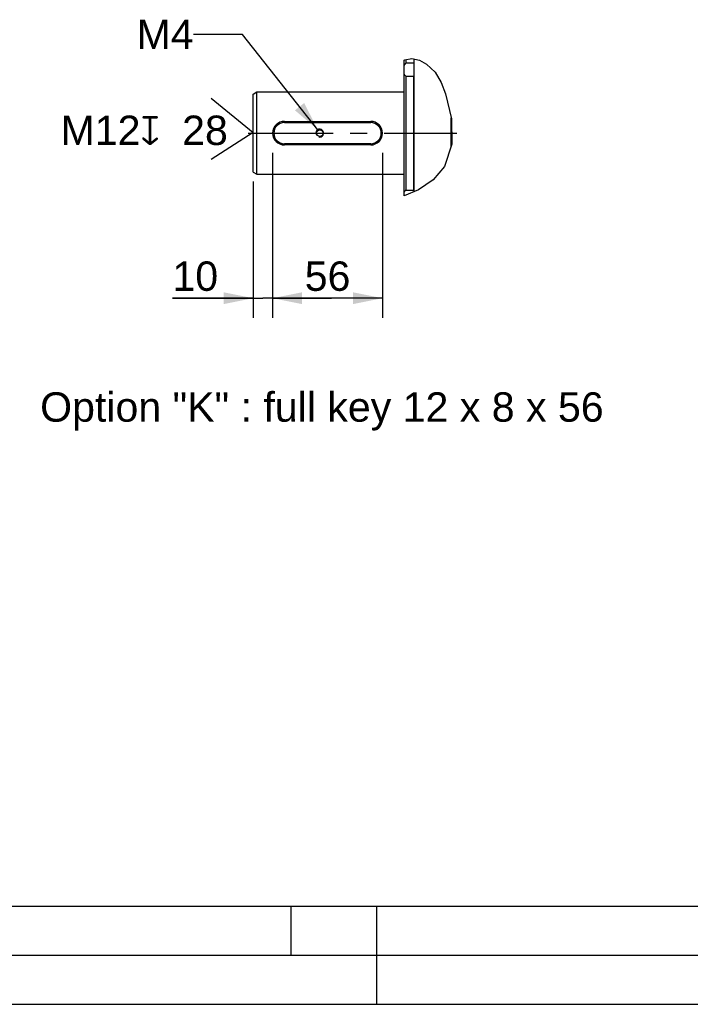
# Model space of a CAD drawing. Header units: millimetres. Extents: x 0 to 420, y 0 to 297.
# Tile 2 of 72: x 94 to 162, y 0 to 100. Entities that reach past the tile are written whole.
import ezdxf

# ---------------------------------------------------------------- set-up
doc = ezdxf.new("R2010")
doc.units = ezdxf.units.MM
doc.header["$LTSCALE"] = 23.1
doc.linetypes.add('CENTER', pattern=[0.6, 0.375, -0.075, 0.075, -0.075])
doc.layers.get('0').update_dxf_attribs({"linetype": 'CONTINUOUS'})
for name, color, linetype in [('AXIS', 7, 'CONTINUOUS'), ('COMPONENTS', 7, 'CONTINUOUS'), ('DETAIL', 7, 'CONTINUOUS'), ('DIMENSION', 7, 'CONTINUOUS')]:
    doc.layers.add(name, color=color, linetype=linetype)
doc.styles.get("Standard").update_dxf_attribs({"font": 'arial.ttf'})
doc.styles.add('TEXTSTYLE_4', font='gdt')
doc.dimstyles.new('DIMSTYLE_10', dxfattribs={"dimtxt": 3, "dimasz": 3, "dimexe": 0.18, "dimexo": 0.0625, "dimgap": 0.09, "dimtad": 1, "dimdec": 3, "dimlfac": 5, "dimdsep": 46, "dimtxsty": 'STANDARD', "dimblk": '_FILLED', "dimblk1": '_FILLED', "dimblk2": '_FILLED', "dimcen": 0.09, "dimadec": 0, "dimazin": 0, "dimtp": 0.2, "dimtm": 0.2, "dimtfac": 1, "dimtdec": 3, "dimtofl": 0, "dimtmove": 0, "dimatfit": 3, "dimldrblk": '_FILLED', "dimfxl": 1, "dimtolj": 1, "dimarcsym": 0})
doc.dimstyles.new('DIMSTYLE_2', dxfattribs={"dimtxt": 3, "dimasz": 3, "dimexe": 0.18, "dimexo": 0.0625, "dimgap": 0.09, "dimtad": 1, "dimlfac": 5, "dimdsep": 46, "dimtxsty": 'STANDARD', "dimblk": '_FILLED', "dimblk1": '_FILLED', "dimblk2": '_FILLED', "dimcen": 0.09, "dimadec": 0, "dimazin": 0, "dimtp": 0.3, "dimtm": 0.3, "dimtfac": 1, "dimtofl": 0, "dimtmove": 0, "dimatfit": 3, "dimldrblk": '_FILLED', "dimfxl": 1, "dimtolj": 1, "dimarcsym": 0})
doc.dimstyles.get("Standard").update_dxf_attribs({"dimtxt": 3, "dimasz": 3, "dimexe": 0.18, "dimexo": 0.0625, "dimgap": 0.09, "dimtad": 1, "dimdec": 3, "dimdsep": 46, "dimtxsty": 'STANDARD', "dimblk": '_FILLED', "dimblk1": '_FILLED', "dimblk2": '_FILLED', "dimcen": 0.09, "dimadec": 0, "dimazin": 0, "dimtol": 1, "dimtp": 0.001, "dimtm": 0.001, "dimtfac": 1, "dimtdec": 3, "dimtofl": 0, "dimtmove": 0, "dimatfit": 3, "dimldrblk": '_FILLED', "dimfxl": 1, "dimtolj": 1, "dimarcsym": 0})

# ---------------------------------------------------------------- blocks, each defined once
blk = doc.blocks.new('_FILLED')
at = {"color": 0, "linetype": 'BYBLOCK'}
blk.add_solid([(0, 0), (-1, 0.2), (-1, -0.2)], dxfattribs=at)
blk = doc.blocks.new('*D13')
at = {"layer": 'DIMENSION', "color": 2, "linetype": 'CONTINUOUS'}
for p, q in [((119.37, 86.88), (119.37, 70.04)), ((130.57, 86.88), (130.57, 70.04)), ((119.37, 72.04), (124.97, 72.04)), ((130.57, 72.04), (124.97, 72.04))]:
    blk.add_line(p, q, dxfattribs=at)
at = {"layer": 'DIMENSION', "color": 2, "linetype": 'CONTINUOUS', "xscale": 3, "yscale": 3, "zscale": 3, "rotation": 180}
blk.add_blockref('_FILLED', (119.37, 72.04), dxfattribs=at)
at = {"layer": 'DIMENSION', "color": 2, "linetype": 'CONTINUOUS', "xscale": 3, "yscale": 3, "zscale": 3}
blk.add_blockref('_FILLED', (130.57, 72.04), dxfattribs=at)
at = {"layer": 'DIMENSION', "color": 2, "linetype": 'CONTINUOUS', "insert": (124.97, 75.79), "char_height": 3, "width": 4.6617, "attachment_point": 2, "line_spacing_factor": 0.9}
blk.add_mtext('56', dxfattribs=at)
blk = doc.blocks.new('*D16')
at = {"layer": 'DIMENSION', "color": 2, "linetype": 'CONTINUOUS'}
for p, q in [((119.37, 86.88), (119.37, 70.04)), ((117.37, 83.94), (117.37, 70.04)), ((117.37, 72.04), (109.15, 72.04)), ((109.15, 72.04), (118.37, 72.04)), ((125.37, 72.04), (118.37, 72.04)), ((119.37, 72.04), (125.37, 72.04))]:
    blk.add_line(p, q, dxfattribs=at)
at = {"layer": 'DIMENSION', "color": 2, "linetype": 'CONTINUOUS', "xscale": 3, "yscale": 3, "zscale": 3}
blk.add_blockref('_FILLED', (117.37, 72.04), dxfattribs=at)
at = {"layer": 'DIMENSION', "color": 2, "linetype": 'CONTINUOUS', "xscale": 3, "yscale": 3, "zscale": 3, "rotation": 180}
blk.add_blockref('_FILLED', (119.37, 72.04), dxfattribs=at)
at = {"layer": 'DIMENSION', "color": 2, "linetype": 'CONTINUOUS', "insert": (113.81, 75.79), "char_height": 3, "width": 4.6617, "attachment_point": 3, "line_spacing_factor": 0.9}
blk.add_mtext('10', dxfattribs=at)
blk = doc.blocks.new('CENTER_HOLE_ASM_BL4', base_point=(107.56, 89.32))
at = {"layer": 'DETAIL', "color": 2, "linetype": 'CONTINUOUS'}
for p, q in [((113.1, 92.46), (117.37, 88.93)), ((117.37, 88.93), (113.1, 86.18))]:
    blk.add_line(p, q, dxfattribs=at)
for s, p in [('M12', (97.74, 87.67)), ('28', (110.14, 87.67))]:
    blk.add_text(s, height=3, dxfattribs=at).set_placement(p)
at = {"layer": 'DETAIL', "color": 2, "linetype": 'CONTINUOUS', "style": 'TEXTSTYLE_4'}
blk.add_text('x', height=3, dxfattribs=at).set_placement((105.89, 87.67))

msp = doc.modelspace()

# ---------------------------------------------------------------- linework, layer by layer
at = {"color": 7, "linetype": 'CONTINUOUS'}
for p, q in [((132.84803, 96.36739), (133.56274, 96.50644)), ((133.56274, 96.50644), (134.33767, 96.32482)), ((132.76989, 96.31805), (132.84803, 96.36739)), ((134.33767, 96.32482), (135.06588, 95.93346)), ((135.06588, 95.93346), (135.95454, 95.08756)), ((135.95454, 95.08756), (136.56148, 94.05411)), ((136.56148, 94.05411), (136.99444, 92.89597)), ((136.99444, 92.89597), (137.59744, 90.33271)), ((137.59744, 90.33271), (137.65357, 87.76983)), ((137.65357, 87.76983), (136.89801, 85.47101)), ((136.89801, 85.47101), (135.75627, 84.12211)), ((135.75627, 84.12211), (134.24764, 83.0813)), ((134.24764, 83.0813), (132.76989, 82.47232)), ((25, 10), (410, 10))]:
    msp.add_line(p, q, dxfattribs=at)
at = {"color": 2, "linetype": 'CONTINUOUS'}
for p, q in [((121.25, 5), (121.25, 10)), ((130, 0), (130, 10)), ((20, 5), (415, 5)), ((0, 0), (232.75, 0))]:
    msp.add_line(p, q, dxfattribs=at)
at = {"layer": 'AXIS', "color": 2, "linetype": 'CENTER'}
msp.add_line((116.8718, 88.87872), (138.16982, 88.87872), dxfattribs=at)
at = {"layer": 'COMPONENTS', "color": 7, "linetype": 'CONTINUOUS'}
for p, q in [((133.76989, 96.45789), (133.76989, 96.05107)), ((133.80989, 82.9009), (133.80989, 96.44851)), ((132.76989, 82.47232), (132.76989, 96.31805)), ((132.96988, 96.39109), (132.96988, 96.05107)), ((132.96988, 96.05107), (133.76989, 96.05107)), ((132.96988, 94.68092), (132.96988, 83.07651)), ((132.96988, 94.68092), (133.76989, 94.68092)), ((133.76989, 83.07651), (133.76989, 94.68092)), ((133.80989, 94.53843), (133.76989, 94.53843)), ((117.36989, 92.84778), (117.76989, 93.07872)), ((117.36989, 84.90966), (117.36989, 92.84778)), ((117.76989, 84.67872), (117.76989, 93.07872)), ((117.76989, 93.07872), (132.76989, 93.07872)), ((137.56989, 87.51523), (137.56989, 90.44982)), ((120.56989, 90.07872), (129.36989, 90.07872)), ((120.56989, 89.95872), (129.36989, 89.95872)), ((129.36989, 87.79872), (120.56989, 87.79872)), ((129.36989, 87.67872), (120.56989, 87.67872)), ((117.36989, 84.90966), (117.76989, 84.67872)), ((117.76989, 84.67872), (132.76989, 84.67872)), ((132.96988, 83.07651), (133.76989, 83.07651)), ((133.80989, 83.219), (133.76989, 83.219))]:
    msp.add_line(p, q, dxfattribs=at)
for points in [[(132.96988, 96.05107), (132.94358, 96.01999), (132.91828, 95.98882), (132.89399, 95.95759), (132.87069, 95.92628), (132.8484, 95.89493), (132.82717, 95.86357), (132.80702, 95.83221), (132.78792, 95.80086), (132.76989, 95.76954)], [(132.76989, 94.88544), (132.78791, 94.86105), (132.807, 94.83704), (132.82715, 94.81344), (132.84838, 94.79025), (132.87067, 94.76748), (132.89397, 94.74515), (132.91827, 94.72328), (132.94357, 94.70187), (132.96988, 94.68092)], [(132.96988, 83.07651), (132.94358, 83.05557), (132.91828, 83.03417), (132.89399, 83.01231), (132.87069, 82.98998), (132.8484, 82.96721), (132.82717, 82.94402), (132.80702, 82.92041), (132.78792, 82.8964), (132.76989, 82.87199)]]:
    msp.add_lwpolyline(points, dxfattribs=at)
msp.add_circle((124.16989, 88.87872), 0.33, dxfattribs=at)
for centre, radius, start, end in [((120.56989, 88.87872), 1.2, 90, 270), ((120.56989, 88.87872), 1.08, 90, 270), ((129.36989, 88.87872), 1.2, 270, 90), ((129.36989, 88.87872), 1.08, 270, 90)]:
    msp.add_arc(centre, radius, start, end, dxfattribs=at)
at = {"layer": 'COMPONENTS', "color": 2, "linetype": 'CONTINUOUS'}
msp.add_arc((124.16989, 88.87872), 0.4, 255, 195, dxfattribs=at)

# ---------------------------------------------------------------- block references
at = {"layer": 'DETAIL', "color": 2, "linetype": 'CONTINUOUS'}
msp.add_blockref('CENTER_HOLE_ASM_BL4', (107.55727, 89.32086), dxfattribs=at)

# ---------------------------------------------------------------- texts
at = {"layer": 'DETAIL', "color": 2, "linetype": 'CONTINUOUS', "char_height": 3, "line_spacing_factor": 0.9}
for s, insert, width, attachment_point in [('M4', (111.30367, 100.45443), 5.8104089, 3), ('Option "K" : full key 12 x 8 x 56', (95.65304, 62.44018), 57.401487, 1)]:
    msp.add_mtext(s, dxfattribs=dict(at, insert=insert, width=width, attachment_point=attachment_point))

# ---------------------------------------------------------------- dimensions: what is measured, and where the dimension line sits
at = {"layer": 'DIMENSION', "color": 2, "linetype": 'CONTINUOUS'}
for base, p1, p2, dimstyle, picture, middle in [((119.36989, 72.04167), (117.36989, 83.93721), (119.36989, 86.87872), 'DIMSTYLE_10', '*D16', (106.81685, 74.29167)), ((130.56989, 72.04167), (119.36989, 86.87872), (130.56989, 86.87872), 'DIMSTYLE_2', '*D13', (122.63903, 74.29167))]:
    dim = msp.add_linear_dim(base=base, p1=p1, p2=p2, dimstyle=dimstyle, dxfattribs=at)
    dim.commit()
    dim.dimension.update_dxf_attribs({"geometry": picture, "text_midpoint": middle, "dimtype": 160})

# ---------------------------------------------------------------- leaders
at = {"layer": 'DETAIL', "color": 2, "linetype": 'CONTINUOUS'}
msp.add_leader([(123.96989, 89.22513), (116.30367, 98.95443), (111.30367, 98.95443)], dimstyle='STANDARD', override={"dimtad": 0}, dxfattribs=at)

doc.saveas('drawing.dxf')
